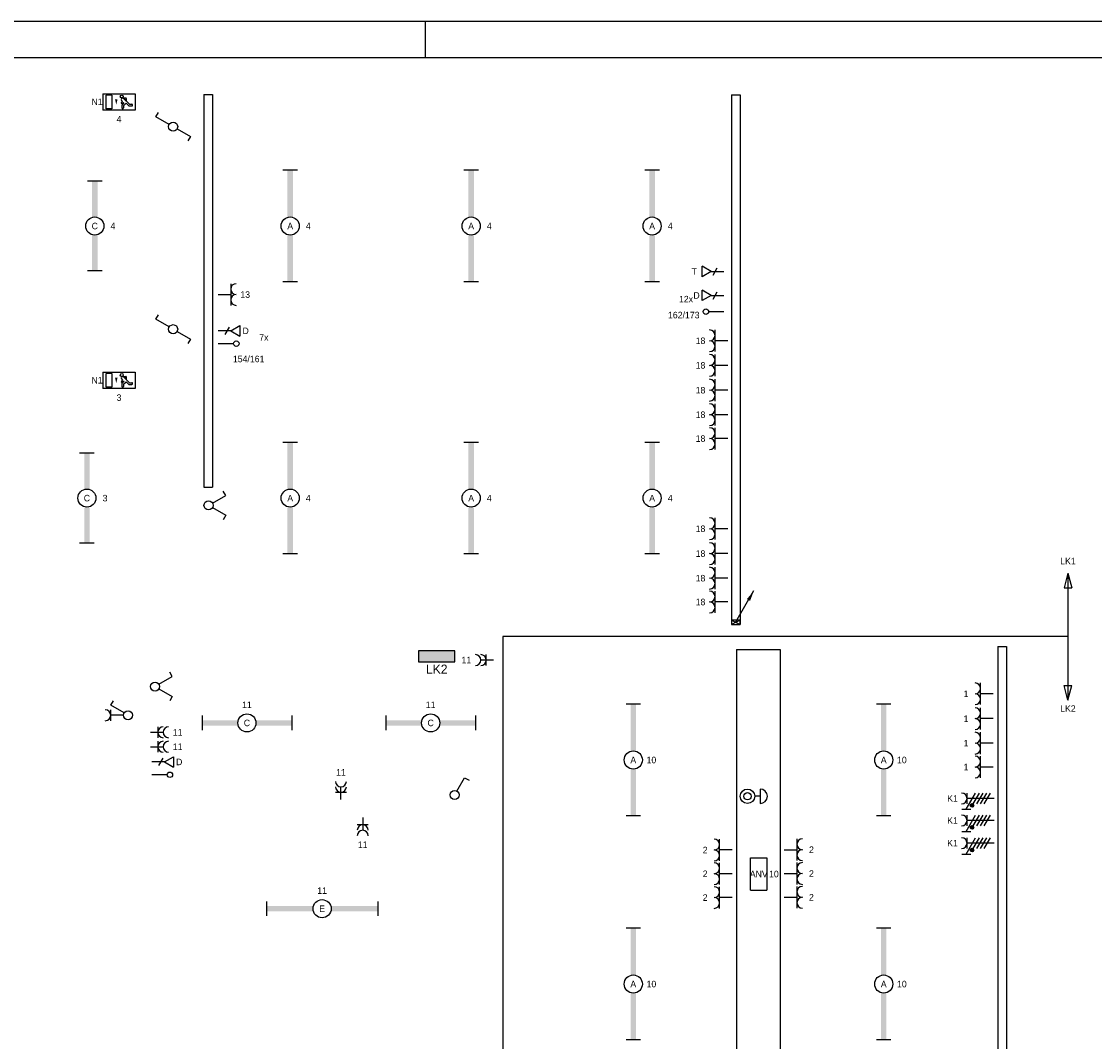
# Model space of a CAD drawing. Extents: x 1860 to 43910, y 0 to 29700.
# Tile 23 of 24: x 17333 to 32145, y 15618 to 29700. Entities that reach past the tile are written whole.
import ezdxf
from ezdxf.enums import TextEntityAlignment as Align
from ezdxf.lldxf.tags import DXFTag

# ---------------------------------------------------------------- set-up
doc = ezdxf.new("R2010")
doc.units = 0
doc.header["$LTSCALE"] = 50
doc.layers.get('0').update_dxf_attribs({"color": 8})
for name, color, linetype in [('00kad025', 2, 'Continuous'), ('00kad070', 5, 'Continuous'), ('BL$2----', 7, 'Continuous'), ('EL6112--', 3, 'Continuous'), ('EL6131--_KG', 3, 'Continuous'), ('EL6131--_WG', 3, 'Continuous'), ('EL6212--_S', 4, 'Continuous'), ('EL6221--', 3, 'Continuous'), ('EL6222--', 3, 'Continuous'), ('EL6311--', 3, 'Continuous'), ('EL6350--', 3, 'Continuous'), ('EL6422--', 3, 'Continuous'), ('EL6441--', 3, 'Continuous'), ('EM6131--', 1, 'Continuous')]:
    doc.layers.add(name, color=color, linetype=linetype)
doc.styles.add('BURO-018', font='BUROFONT.shx', dxfattribs={"height": 180})
doc.styles.add('BURO-025', font='BUROFONT.shx', dxfattribs={"height": 250})
doc.styles.add('BURO-035', font='BUROFONT.shx', dxfattribs={"height": 175})
tags = doc.linetypes.add('CENTER', pattern=[20, 12.5, -2.5, 2.5, -2.5]).pattern_tags.tags
tags[10:11] = [DXFTag(74, 4), DXFTag(75, 0), DXFTag(340, '0'), DXFTag(46, 1.0), DXFTag(50, 0.0), DXFTag(44, 0.0), DXFTag(45, 0.0)]
tags[8:9] = [DXFTag(74, 4), DXFTag(75, 0), DXFTag(340, '0'), DXFTag(46, 1.0), DXFTag(50, 0.0), DXFTag(44, 0.0), DXFTag(45, 0.0)]
tags[6:7] = [DXFTag(74, 4), DXFTag(75, 0), DXFTag(340, '0'), DXFTag(46, 1.0), DXFTag(50, 0.0), DXFTag(44, 0.0), DXFTag(45, 0.0)]
tags[4:5] = [DXFTag(74, 4), DXFTag(75, 0), DXFTag(340, '0'), DXFTag(46, 1.0), DXFTag(50, 0.0), DXFTag(44, 0.0), DXFTag(45, 0.0)]
tags = doc.linetypes.add('E_GOOT2', pattern=[2000, 1000, 1000]).pattern_tags.tags
tags[6:7] = [DXFTag(74, 4), DXFTag(75, 0), DXFTag(340, '0'), DXFTag(46, 1.0), DXFTag(50, 0.0), DXFTag(44, 0.0), DXFTag(45, 0.0)]
tags[4:5] = [DXFTag(74, 4), DXFTag(75, 0), DXFTag(340, '0'), DXFTag(46, 1.0), DXFTag(50, 0.0), DXFTag(44, 0.0), DXFTag(45, 0.0)]
tags = doc.linetypes.add('E_GOOT3', pattern=[5, 4, -1]).pattern_tags.tags
tags[6:7] = [DXFTag(74, 4), DXFTag(75, 0), DXFTag(340, '0'), DXFTag(46, 1.0), DXFTag(50, 0.0), DXFTag(44, 0.0), DXFTag(45, 0.0)]
tags[4:5] = [DXFTag(74, 4), DXFTag(75, 0), DXFTag(340, '0'), DXFTag(46, 1.0), DXFTag(50, 0.0), DXFTag(44, 0.0), DXFTag(45, 0.0)]

# ---------------------------------------------------------------- blocks, each defined once
blk = doc.blocks.new('A1-HOR')
at = {"layer": '00kad025', "linetype": 'Continuous'}
for p, q in [((841, 594), (0, 594)), ((421, 584), (421, 594))]:
    blk.add_line(p, q, dxfattribs=at)
at = {"layer": '00kad070', "linetype": 'Continuous'}
blk.add_line((831, 584), (10, 584), dxfattribs=at)
blk = doc.blocks.new('1115B61540')
at = {"color": 0}
for p, q in [((-15.4, 2), (-15.4, -2)), ((15.4, 2), (15.4, -2))]:
    blk.add_line(p, q, dxfattribs=at)
at = {"color": 0, "linetype": 'Continuous'}
blk.add_circle((0, 0), 2.5, dxfattribs=at)
at = {"color": 0}
for points in [[(-2.5, 0.75), (-15.4, 0.75), (-2.5, -0.75), (-15.4, -0.75)], [(2.5, 0.75), (15.4, 0.75), (2.5, -0.75), (15.4, -0.75)]]:
    blk.add_solid(points, dxfattribs=at)
at = {"color": 0, "linetype": 'Continuous', "style": 'BURO-018'}
for tag, p in [('E_GROEP', (0, 5)), ('E_GKAST', (0, 5)), ('E_ARMCODE', (0, 0)), ('E_SLET', (4.5, -3))]:
    blk.add_attdef(tag, text='', height=1.8, dxfattribs=at).set_placement(p, align=Align.MIDDLE)
blk = doc.blocks.new('1116A4C')
at = {"color": 0, "linetype": 'Continuous'}
for p, q in [((-5, 4), (-5, 1)), ((5, 4), (-5, 4)), ((5, 1), (5, 4)), ((-5, 1), (5, 1))]:
    blk.add_line(p, q, dxfattribs=at)
blk.add_solid([(-5, 4), (-5, 1), (5, 4), (5, 1)], dxfattribs=at)
at = {"color": 0, "linetype": 'Continuous', "style": 'BURO-018'}
for tag, p in [('E_GKAST', (0, 12)), ('E_GROEP', (0, 9)), ('E_KAST', (0, 6))]:
    blk.add_attdef(tag, text='', height=1.8, dxfattribs=at).set_placement(p, align=Align.MIDDLE)
at = {"color": 0, "linetype": 'Continuous', "style": 'BURO-018', "flags": 1}
blk.add_attdef('E_MATCODE', text='', height=1.8, dxfattribs=at).set_placement((0, 0), align=Align.MIDDLE)
blk = doc.blocks.new('1114A1')
at = {"color": 0, "linetype": 'Continuous'}
for p, q in [((0.62, 3.33), (2.74, 7)), ((2.74, 7), (3.95, 6.3))]:
    blk.add_line(p, q, dxfattribs=at)
blk.add_circle((0, 2.25), 1.25, dxfattribs=at)
at = {"color": 0, "linetype": 'Continuous', "style": 'BURO-018'}
for tag, p in [('E_SLET1', (3.36, 9)), ('E_GKAST', (11.61, 4.38)), ('E_GROEP', (11.61, 1.38))]:
    blk.add_attdef(tag, text='', height=1.8, dxfattribs=at).set_placement(p, align=Align.MIDDLE)
at = {"color": 0, "linetype": 'Continuous', "style": 'BURO-018', "flags": 1}
blk.add_attdef('E_MATCODE', text='', height=1.8, dxfattribs=at).set_placement((0, 0), align=Align.MIDDLE)
blk = doc.blocks.new('E00112')
at = {"color": 0, "linetype": 'Continuous'}
for p, q in [((0, 1), (-1, 1)), ((-1, 1), (-1, 0)), ((-1, 0), (0, 1)), ((-1, 1), (0, 0)), ((-1, 0), (0, 0)), ((0, 0), (0, 1))]:
    blk.add_line(p, q, dxfattribs=at)
blk = doc.blocks.new('E00105')
at = {"color": 0, "linetype": 'Continuous'}
blk.add_line((0, 0), (5, 8.66), dxfattribs=at)
blk.add_lwpolyline([(5, 8.66, 0, 1, 0), (3.5, 6.06, 1, 1, 0)], format="xyseb", dxfattribs=at)
blk = doc.blocks.new('111410A')
at = {"color": 0, "linetype": 'Continuous'}
for p, q in [((-2, 6.5), (2, 6.5)), ((0, 6.5), (0, 5))]:
    blk.add_line(p, q, dxfattribs=at)
for radius in [2, 1]:
    blk.add_circle((0, 3), radius, dxfattribs=at)
blk.add_arc((0, 6.5), 2, 0, 180, dxfattribs=at)
at = {"color": 0, "linetype": 'Continuous', "style": 'BURO-018'}
for tag, p in [('E_SLET1', (0, 10.5)), ('E_GKAST', (11.61, 4.38)), ('E_GROEP', (11.61, 1.38))]:
    blk.add_attdef(tag, text='', height=1.8, dxfattribs=at).set_placement(p, align=Align.MIDDLE)
at = {"color": 0, "linetype": 'Continuous', "style": 'BURO-018', "flags": 1}
blk.add_attdef('E_MATCODE', text='', height=1.8, dxfattribs=at).set_placement((0, 0), align=Align.MIDDLE)
blk = doc.blocks.new('1115C3A')
at = {"color": 0, "linetype": 'Continuous'}
for p, q in [((-4.5, 5.5), (4.5, 5.5)), ((-4.5, 1), (-4.5, 5.5)), ((4.5, 1), (4.5, 5.5)), ((4.5, 1), (-4.5, 1))]:
    blk.add_line(p, q, dxfattribs=at)
at = {"color": 0, "linetype": 'Continuous', "style": 'BURO-018'}
for tag, p in [('E_ARMCODE', (0, 12.16)), ('E_GKAST', (0, 12.17)), ('E_GROEP', (0, 8.01))]:
    blk.add_attdef(tag, text='', height=1.8, dxfattribs=at).set_placement(p, align=Align.MIDDLE)
blk = doc.blocks.new('111406')
at = {"color": 0, "linetype": 'Continuous'}
for p, q in [((0.62, 3.33), (2.74, 7)), ((2.74, 7), (3.95, 6.3)), ((-0.62, 1.17), (-2.74, -2.5)), ((-2.74, -2.5), (-3.95, -1.8))]:
    blk.add_line(p, q, dxfattribs=at)
blk.add_circle((0, 2.25), 1.25, dxfattribs=at)
at = {"color": 0, "linetype": 'Continuous', "style": 'BURO-018'}
for tag, p in [('E_SLET1', (3.42, 9)), ('E_GKAST', (11.61, 4.38)), ('E_GROEP', (11.61, 1.38))]:
    blk.add_attdef(tag, text='', height=1.8, dxfattribs=at).set_placement(p, align=Align.MIDDLE)
at = {"color": 0, "linetype": 'Continuous', "style": 'BURO-018', "flags": 1}
blk.add_attdef('E_MATCODE', text='', height=1.8, dxfattribs=at).set_placement((0, 0), align=Align.MIDDLE)
blk = doc.blocks.new('1115C2J')
at = {"color": 0, "linetype": 'Continuous'}
for p, q in [((-4.5, 5.5), (4.5, 5.5)), ((-4.5, 1), (-4.5, 5.5)), ((-2.68, 4.35), (-3.52, 4.35)), ((-2.88, 3.87), (-3.52, 3.87)), ((-1.27, 2.26), (-2.88, 3.87)), ((-1.94, 3.61), (-2.68, 4.35)), ((-1.24, 4.31), (-1.94, 3.61)), ((-1.37, 3.5), (-0.76, 4.11)), ((-1.23, 3.35), (-1.37, 3.5)), ((-1.24, 4.31), (-1.24, 4.91)), ((-0.87, 3.71), (-1.23, 3.35)), ((-0.65, 3.49), (-1.01, 3.13)), ((-0.71, 2.83), (-1.01, 3.13)), ((-0.76, 4.11), (-0.76, 4.91)), ((2, 5.15), (3.5, 5.15)), ((2, 1.35), (2, 5.15)), ((3.5, 5.15), (3.5, 1.35)), ((4.5, 1), (4.5, 5.5)), ((4.5, 1), (-4.5, 1)), ((-1.94, 2.93), (-2.04, 2.83)), ((-2.04, 2.83), (-2.04, 2.34)), ((-0.99, 2.14), (-1.84, 2.14)), ((-1.71, 2.7), (-1.72, 2.7)), ((-1.72, 2.7), (-1.72, 2.46)), ((-1.47, 2.46), (-1.72, 2.46)), ((2, 1.35), (3.5, 1.35))]:
    blk.add_line(p, q, dxfattribs=at)
blk.add_lwpolyline([(0.75, 4, 0, 0.7, 0), (0.75, 2.5, 0.7, 0.7, 0)], format="xyseb", dxfattribs=at)
blk.add_circle((-0.76, 1.75), 0.4, dxfattribs=at)
for centre, radius, start, end in [((-3.52, 4.11), 0.24, 90, 270), ((-1, 4.91), 0.24, 0, 180), ((-0.76, 3.6), 0.16, 315, 135), ((-1.84, 2.34), 0.2, 180, 270), ((-0.99, 2.54), 0.4, 225, 45)]:
    blk.add_arc(centre, radius, start, end, dxfattribs=at)
at = {"color": 0, "linetype": 'Continuous', "style": 'BURO-018'}
for tag, p in [('E_ARMCODE', (0, 12.16)), ('E_GKAST', (0, 12.17)), ('E_GROEP', (0, 8))]:
    blk.add_attdef(tag, text='', height=1.8, dxfattribs=at).set_placement(p, align=Align.MIDDLE)
blk = doc.blocks.new('E00152')
at = {"color": 0, "linetype": 'Continuous'}
for p, q in [((-1.44, 7), (1.44, 7)), ((0, 4.5), (-1.44, 7)), ((0, 4.5), (1.44, 7)), ((-1, 4), (1, 2.85)), ((0, 4.5), (0, 1))]:
    blk.add_line(p, q, dxfattribs=at)
at = {"color": 7, "style": 'BURO-018'}
for tag, p in [('E_COMMENT1', (0, 12)), ('E_DCOM1', (0, 9))]:
    blk.add_attdef(tag, text='', height=1.8, dxfattribs=at).set_placement(p, align=Align.MIDDLE)
at = {"color": 0, "style": 'BURO-018'}
blk.add_attdef('E_TEXT1', text='', height=1.8, dxfattribs=at).set_placement((2.5, 6), align=Align.MIDDLE)
at = {"color": 0, "linetype": 'Continuous', "style": 'BURO-018', "flags": 1}
blk.add_attdef('E_MATCODE', text='', height=1.8, dxfattribs=at).set_placement((0, 0), align=Align.MIDDLE)
blk = doc.blocks.new('E00139')
at = {"color": 0, "linetype": 'Continuous'}
blk.add_line((0, 5.25), (0, 1), dxfattribs=at)
blk.add_circle((0, 6), 0.75, dxfattribs=at)
at = {"color": 7, "style": 'BURO-018'}
for tag, p in [('E_COMMENT1', (0, 12)), ('E_DCOM1', (0, 9))]:
    blk.add_attdef(tag, text='', height=1.8, dxfattribs=at).set_placement(p, align=Align.MIDDLE)
at = {"color": 0, "style": 'BURO-018'}
blk.add_attdef('E_TEXT1', text='', height=1.8, dxfattribs=at).set_placement((2.5, 6), align=Align.MIDDLE)
at = {"color": 0, "linetype": 'Continuous', "style": 'BURO-018', "flags": 1}
blk.add_attdef('E_MATCODE', text='', height=1.8, dxfattribs=at).set_placement((0, 0), align=Align.MIDDLE)
blk = doc.blocks.new('E00154')
at = {"color": 0, "linetype": 'Continuous'}
for p, q in [((-1.44, 7), (1.44, 7)), ((0, 4.5), (-1.44, 7)), ((0, 4.5), (1.44, 7)), ((-1, 4), (1, 2.85)), ((0, 4.5), (0, 1))]:
    blk.add_line(p, q, dxfattribs=at)
at = {"color": 7, "style": 'BURO-018'}
for tag, p in [('E_COMMENT1', (0, 12)), ('E_TEL1', (0, 9))]:
    blk.add_attdef(tag, text='', height=1.8, dxfattribs=at).set_placement(p, align=Align.MIDDLE)
at = {"color": 0, "style": 'BURO-018'}
blk.add_attdef('E_TEXT1', text='', height=1.8, dxfattribs=at).set_placement((2.5, 6), align=Align.MIDDLE)
at = {"color": 0, "linetype": 'Continuous', "style": 'BURO-018', "flags": 1}
blk.add_attdef('E_MATCODE', text='', height=1.8, dxfattribs=at).set_placement((0, 0), align=Align.MIDDLE)
blk = doc.blocks.new('E00125')
at = {"color": 0, "linetype": 'Continuous'}
for p, q in [((-3, 4.5), (3, 4.5)), ((0, 1), (0, 4.5))]:
    blk.add_line(p, q, dxfattribs=at)
for centre in [(-1.5, 6), (1.5, 6)]:
    blk.add_arc(centre, 1.5, 180, 0, dxfattribs=at)
at = {"color": 0, "linetype": 'Continuous', "style": 'BURO-018'}
for tag in ['E_GROEP', 'E_GKAST']:
    blk.add_attdef(tag, text='', height=1.8, dxfattribs=at).set_placement((0, 8.5), align=Align.MIDDLE)
at = {"color": 0, "linetype": 'Continuous', "style": 'BURO-018', "flags": 1}
for tag, p in [('E_VERMCODE', (13, 8.5)), ('E_MATCODE', (0, 0))]:
    blk.add_attdef(tag, text='', height=1.8, dxfattribs=at).set_placement(p, align=Align.MIDDLE)
blk = doc.blocks.new('111405')
at = {"color": 0, "linetype": 'Continuous'}
for p, q in [((-2.74, 7), (-3.95, 6.3)), ((-0.62, 3.33), (-2.74, 7)), ((0.62, 3.33), (2.74, 7)), ((2.74, 7), (3.95, 6.3))]:
    blk.add_line(p, q, dxfattribs=at)
blk.add_circle((0, 2.25), 1.25, dxfattribs=at)
at = {"color": 0, "linetype": 'Continuous', "style": 'BURO-018'}
for tag, p in [('E_SLET1', (-3.42, 9)), ('E_SLET2', (3.42, 9)), ('E_GKAST', (11.61, 4.38)), ('E_GROEP', (11.61, 1.38))]:
    blk.add_attdef(tag, text='', height=1.8, dxfattribs=at).set_placement(p, align=Align.MIDDLE)
at = {"color": 0, "linetype": 'Continuous', "style": 'BURO-018', "flags": 1}
blk.add_attdef('E_MATCODE', text='', height=1.8, dxfattribs=at).set_placement((0, 0), align=Align.MIDDLE)
blk = doc.blocks.new('1115B61240')
at = {"color": 0}
for p, q in [((-12.4, 2), (-12.4, -2)), ((12.4, 2), (12.4, -2))]:
    blk.add_line(p, q, dxfattribs=at)
at = {"color": 0, "linetype": 'Continuous'}
blk.add_circle((0, 0), 2.5, dxfattribs=at)
at = {"color": 0}
for points in [[(-2.5, 0.75), (-12.4, 0.75), (-2.5, -0.75), (-12.4, -0.75)], [(2.5, 0.75), (12.4, 0.75), (2.5, -0.75), (12.4, -0.75)]]:
    blk.add_solid(points, dxfattribs=at)
at = {"color": 0, "linetype": 'Continuous', "style": 'BURO-018'}
for tag, p in [('E_GROEP', (0, 5)), ('E_GKAST', (0, 5)), ('E_ARMCODE', (0, 0)), ('E_SLET', (4.5, -3))]:
    blk.add_attdef(tag, text='', height=1.8, dxfattribs=at).set_placement(p, align=Align.MIDDLE)
blk = doc.blocks.new('111304')
at = {"color": 0, "linetype": 'Continuous'}
for p, q in [((-1.5, 4.5), (1.5, 4.5)), ((0, 1), (0, 4.5))]:
    blk.add_line(p, q, dxfattribs=at)
blk.add_arc((0, 6), 1.5, 180, 0, dxfattribs=at)
at = {"color": 0, "linetype": 'Continuous', "style": 'BURO-018'}
for tag in ['E_GROEP', 'E_GKAST']:
    blk.add_attdef(tag, text='', height=1.8, dxfattribs=at).set_placement((0, 8.5), align=Align.MIDDLE)
at = {"color": 0, "linetype": 'Continuous', "style": 'BURO-018', "flags": 1}
for tag, p in [('E_VERMCODE', (13, 8.5)), ('E_MATCODE', (0, 0))]:
    blk.add_attdef(tag, text='', height=1.8, dxfattribs=at).set_placement(p, align=Align.MIDDLE)
blk = doc.blocks.new('111304A')
at = {"color": 0, "linetype": 'Continuous'}
for p, q in [((-1.5, 3), (1.5, 3)), ((0, 1), (0, 4.5))]:
    blk.add_line(p, q, dxfattribs=at)
for centre in [(0, 6), (0, 4.5)]:
    blk.add_arc(centre, 1.5, 180, 0, dxfattribs=at)
at = {"color": 0, "linetype": 'Continuous', "style": 'BURO-018'}
for tag in ['E_GROEP', 'E_GKAST']:
    blk.add_attdef(tag, text='', height=1.8, dxfattribs=at).set_placement((0, 8.5), align=Align.MIDDLE)
at = {"color": 0, "linetype": 'Continuous', "style": 'BURO-018', "flags": 1}
for tag, p in [('E_VERMCODE', (13, 8.5)), ('E_MATCODE', (0, 0))]:
    blk.add_attdef(tag, text='', height=1.8, dxfattribs=at).set_placement(p, align=Align.MIDDLE)
blk = doc.blocks.new('111304D')
at = {"color": 0, "linetype": 'Continuous'}
for p, q in [((-3, 9.98), (-3, 7.48)), ((-3, 8.73), (1.5, 6.13)), ((-1.5, 8.5), (1.5, 8.5)), ((1.5, 5.13), (-1.5, 6.87)), ((0, 1), (0, 8.5)), ((1.5, 4.13), (-1.5, 5.87)), ((1.5, 3.13), (-1.5, 4.87)), ((1.5, 2.13), (-1.5, 3.87))]:
    blk.add_line(p, q, dxfattribs=at)
at = {"color": 0, "linetype": 'Continuous', "const_width": 0.5}
blk.add_lwpolyline([(-1.68, 7.12, 1), (-2.18, 7.12, 1)], format="xyb", close=True, dxfattribs=at)
at = {"color": 0, "linetype": 'Continuous'}
blk.add_circle((-1.93, 7.12), 0.5, dxfattribs=at)
blk.add_arc((0, 10), 1.5, 180, 0, dxfattribs=at)
at = {"color": 0, "linetype": 'Continuous', "style": 'BURO-018'}
for tag in ['E_GROEP', 'E_GKAST']:
    blk.add_attdef(tag, text='', height=1.8, dxfattribs=at).set_placement((0, 12.5), align=Align.MIDDLE)
at = {"color": 0, "linetype": 'Continuous', "style": 'BURO-018', "flags": 1}
for tag, p in [('E_VERMCODE', (13, 12.5)), ('E_MATCODE', (0, 0))]:
    blk.add_attdef(tag, text='', height=1.8, dxfattribs=at).set_placement(p, align=Align.MIDDLE)
blk = doc.blocks.new('E00160')
at = {"color": 0, "linetype": 'Continuous'}
for p, q in [((-17.5, 0), (-13.5, 1.07)), ((-17.5, 0), (17.5, 0)), ((-17.5, 0), (-13.5, -1.07)), ((-13.5, -1.07), (-13.5, 1.07)), ((17.5, 0), (13.5, 1.07)), ((13.5, -1.07), (13.5, 1.07)), ((17.5, 0), (13.5, -1.07))]:
    blk.add_line(p, q, dxfattribs=at)
at = {"color": 0, "linetype": 'Continuous', "style": 'BURO-035'}
for tag, p in [('E_TEXT2', (-22.5, 0)), ('E_TEXT1', (22.5, 0))]:
    blk.add_attdef(tag, text='', height=3.5, dxfattribs=at).set_placement(p, align=Align.MIDDLE)

msp = doc.modelspace()

# ---------------------------------------------------------------- linework, layer by layer
at = {"layer": 'EL6131--_KG', "linetype": 'E_GOOT2'}
for p, q in [((27204, 21032), (27204, 8726)), ((27204, 21032), (27804, 21032)), ((27804, 21032), (27804, 8726))]:
    msp.add_line(p, q, dxfattribs=at)
at = {"layer": 'EL6131--_WG', "linetype": 'E_GOOT3'}
for p, q in [((19851, 28692), (19971, 28692)), ((19851, 28692), (19851, 23271)), ((19971, 28692), (19971, 23271)), ((27134, 28687), (27134, 21377)), ((27134, 28687), (27254, 28687)), ((27254, 28687), (27254, 21377)), ((19851, 23271), (19971, 23271)), ((27134, 21377), (27254, 21377)), ((30810, 21073), (30810, 8695)), ((30810, 21073), (30930, 21073)), ((30930, 21073), (30930, 8695))]:
    msp.add_line(p, q, dxfattribs=at)
at = {"layer": 'EL6212--_S', "linetype": 'CENTER'}
for p, q in [((31778, 21208), (23978, 21208)), ((23978, 21208), (23978, 8545))]:
    msp.add_line(p, q, dxfattribs=at)

# ---------------------------------------------------------------- block references
at = {"layer": 'BL$2----', "xscale": 50, "yscale": 50}
msp.add_blockref('A1-HOR', (1860, 0), dxfattribs=at)
at = {"layer": 'EL6112--'}
ref = msp.add_blockref('1116A4C', (23065, 21060), dxfattribs=dict(at, xscale=50, yscale=50, zscale=50, rotation=180))
ref.add_attrib('E_KAST', 'LK2', dxfattribs={"layer": '0', "color": 2, "linetype": 'Continuous', "height": 125, "style": 'BURO-025'}).set_placement((23065, 20760), align=Align.MIDDLE)
at = {"layer": 'EL6131--_WG', "xscale": 60, "yscale": 120, "rotation": 270}
msp.add_blockref('E00112', (27134, 21377), dxfattribs=at)
at = {"layer": 'EL6212--_S'}
ref = msp.add_blockref('E00160', (31778, 21208), dxfattribs=dict(at, xscale=50, yscale=50, zscale=50, rotation=270))
ref.add_attrib('E_TEXT1', 'LK1', dxfattribs={"layer": '0', "color": 1, "linetype": 'Continuous', "height": 90, "style": 'BURO-018'}).set_placement((31778, 22251), align=Align.MIDDLE)
ref.add_attrib('E_TEXT2', 'LK2', dxfattribs={"layer": '0', "color": 1, "linetype": 'Continuous', "height": 90, "style": 'BURO-018'}).set_placement((31778, 20216), align=Align.MIDDLE)
at = {"layer": 'EL6221--'}
ref = msp.add_blockref('111304D', (30810, 18974), dxfattribs=dict(at, xscale=50, yscale=50, zscale=50, rotation=90))
ref.add_attrib('E_GROEP', 'K1', dxfattribs={"layer": '0', "color": 1, "linetype": 'Continuous', "height": 90, "style": 'BURO-018'}).set_placement((30185, 18974), align=Align.MIDDLE)
ref = msp.add_blockref('111304D', (30810, 18670), dxfattribs=dict(at, xscale=50, yscale=50, zscale=50, rotation=90))
ref.add_attrib('E_GROEP', 'K1', dxfattribs={"layer": '0', "color": 1, "linetype": 'Continuous', "height": 90, "style": 'BURO-018'}).set_placement((30185, 18670), align=Align.MIDDLE)
ref = msp.add_blockref('111304D', (30810, 18357), dxfattribs=dict(at, xscale=50, yscale=50, zscale=50, rotation=90))
ref.add_attrib('E_GROEP', 'K1', dxfattribs={"layer": '0', "color": 1, "linetype": 'Continuous', "height": 90, "style": 'BURO-018'}).set_placement((30185, 18357), align=Align.MIDDLE)
at = {"layer": 'EL6222--'}
ref = msp.add_blockref('E00125', (19996, 25930), dxfattribs=dict(at, xscale=50, yscale=50, zscale=50, rotation=270))
ref.add_attrib('E_GROEP', '13', dxfattribs={"layer": '0', "color": 1, "linetype": 'Continuous', "height": 90, "style": 'BURO-018'}).set_placement((20421, 25930), align=Align.MIDDLE)
ref = msp.add_blockref('E00125', (27131, 25292), dxfattribs=dict(at, xscale=50, yscale=50, zscale=50, rotation=90))
ref.add_attrib('E_GROEP', '18', dxfattribs={"layer": '0', "color": 1, "linetype": 'Continuous', "height": 90, "style": 'BURO-018'}).set_placement((26706, 25292), align=Align.MIDDLE)
ref = msp.add_blockref('E00125', (27131, 24953), dxfattribs=dict(at, xscale=50, yscale=50, zscale=50, rotation=90))
ref.add_attrib('E_GROEP', '18', dxfattribs={"layer": '0', "color": 1, "linetype": 'Continuous', "height": 90, "style": 'BURO-018'}).set_placement((26706, 24953), align=Align.MIDDLE)
ref = msp.add_blockref('E00125', (27131, 24610), dxfattribs=dict(at, xscale=50, yscale=50, zscale=50, rotation=90))
ref.add_attrib('E_GROEP', '18', dxfattribs={"layer": '0', "color": 1, "linetype": 'Continuous', "height": 90, "style": 'BURO-018'}).set_placement((26706, 24610), align=Align.MIDDLE)
ref = msp.add_blockref('E00125', (27131, 24271), dxfattribs=dict(at, xscale=50, yscale=50, zscale=50, rotation=90))
ref.add_attrib('E_GROEP', '18', dxfattribs={"layer": '0', "color": 1, "linetype": 'Continuous', "height": 90, "style": 'BURO-018'}).set_placement((26706, 24271), align=Align.MIDDLE)
ref = msp.add_blockref('E00125', (27131, 23942), dxfattribs=dict(at, xscale=50, yscale=50, zscale=50, rotation=90))
ref.add_attrib('E_GROEP', '18', dxfattribs={"layer": '0', "color": 1, "linetype": 'Continuous', "height": 90, "style": 'BURO-018'}).set_placement((26706, 23942), align=Align.MIDDLE)
ref = msp.add_blockref('E00125', (27131, 22697), dxfattribs=dict(at, xscale=50, yscale=50, zscale=50, rotation=90))
ref.add_attrib('E_GROEP', '18', dxfattribs={"layer": '0', "color": 1, "linetype": 'Continuous', "height": 90, "style": 'BURO-018'}).set_placement((26706, 22697), align=Align.MIDDLE)
ref = msp.add_blockref('E00125', (27131, 22354), dxfattribs=dict(at, xscale=50, yscale=50, zscale=50, rotation=90))
ref.add_attrib('E_GROEP', '18', dxfattribs={"layer": '0', "color": 1, "linetype": 'Continuous', "height": 90, "style": 'BURO-018'}).set_placement((26706, 22354), align=Align.MIDDLE)
ref = msp.add_blockref('E00125', (27131, 22015), dxfattribs=dict(at, xscale=50, yscale=50, zscale=50, rotation=90))
ref.add_attrib('E_GROEP', '18', dxfattribs={"layer": '0', "color": 1, "linetype": 'Continuous', "height": 90, "style": 'BURO-018'}).set_placement((26706, 22015), align=Align.MIDDLE)
ref = msp.add_blockref('E00125', (27131, 21686), dxfattribs=dict(at, xscale=50, yscale=50, zscale=50, rotation=90))
ref.add_attrib('E_GROEP', '18', dxfattribs={"layer": '0', "color": 1, "linetype": 'Continuous', "height": 90, "style": 'BURO-018'}).set_placement((26706, 21686), align=Align.MIDDLE)
ref = msp.add_blockref('111304A', (23899, 20885), dxfattribs=dict(at, xscale=50, yscale=50, zscale=50, rotation=90))
ref.add_attrib('E_GROEP', '11', dxfattribs={"layer": '0', "color": 1, "linetype": 'Continuous', "height": 90, "style": 'BURO-018'}).set_placement((23474, 20885), align=Align.MIDDLE)
ref = msp.add_blockref('E00125', (30796, 20419), dxfattribs=dict(at, xscale=50, yscale=50, zscale=50, rotation=90))
ref.add_attrib('E_GROEP', '1', dxfattribs={"layer": '0', "color": 1, "linetype": 'Continuous', "height": 90, "style": 'BURO-018'}).set_placement((30371, 20419), align=Align.MIDDLE)
at = {"layer": 'EL6222--', "xscale": 50, "yscale": 50, "zscale": 50}
for name, p, rotation in [('111304', (18789, 20122), 90), ('111410A', (27204, 19004), 270)]:
    msp.add_blockref(name, p, dxfattribs=dict(at, rotation=rotation))
at = {"layer": 'EL6222--'}
ref = msp.add_blockref('E00125', (30796, 20076), dxfattribs=dict(at, xscale=50, yscale=50, zscale=50, rotation=90))
ref.add_attrib('E_GROEP', '1', dxfattribs={"layer": '0', "color": 1, "linetype": 'Continuous', "height": 90, "style": 'BURO-018'}).set_placement((30371, 20076), align=Align.MIDDLE)
ref = msp.add_blockref('111304A', (19064, 19887), dxfattribs=dict(at, xscale=50, yscale=50, zscale=50, rotation=270))
ref.add_attrib('E_GROEP', '11', dxfattribs={"layer": '0', "color": 1, "linetype": 'Continuous', "height": 90, "style": 'BURO-018'}).set_placement((19489, 19887), align=Align.MIDDLE)
ref = msp.add_blockref('E00125', (30796, 19737), dxfattribs=dict(at, xscale=50, yscale=50, zscale=50, rotation=90))
ref.add_attrib('E_GROEP', '1', dxfattribs={"layer": '0', "color": 1, "linetype": 'Continuous', "height": 90, "style": 'BURO-018'}).set_placement((30371, 19737), align=Align.MIDDLE)
ref = msp.add_blockref('111304A', (19064, 19688), dxfattribs=dict(at, xscale=50, yscale=50, zscale=50, rotation=270))
ref.add_attrib('E_GROEP', '11', dxfattribs={"layer": '0', "color": 1, "linetype": 'Continuous', "height": 90, "style": 'BURO-018'}).set_placement((19489, 19688), align=Align.MIDDLE)
ref = msp.add_blockref('E00125', (30796, 19408), dxfattribs=dict(at, xscale=50, yscale=50, zscale=50, rotation=90))
ref.add_attrib('E_GROEP', '1', dxfattribs={"layer": '0', "color": 1, "linetype": 'Continuous', "height": 90, "style": 'BURO-018'}).set_placement((30371, 19408), align=Align.MIDDLE)
ref = msp.add_blockref('111304A', (21743, 18910), dxfattribs=dict(at, xscale=50, yscale=50, zscale=50))
ref.add_attrib('E_GROEP', '11', dxfattribs={"layer": '0', "color": 1, "linetype": 'Continuous', "height": 90, "style": 'BURO-018'}).set_placement((21743, 19335), align=Align.MIDDLE)
ref = msp.add_blockref('111304A', (22043, 18760), dxfattribs=dict(at, xscale=50, yscale=50, zscale=50, rotation=180))
ref.add_attrib('E_GROEP', '11', dxfattribs={"layer": '0', "color": 1, "linetype": 'Continuous', "height": 90, "style": 'BURO-018'}).set_placement((22043, 18335), align=Align.MIDDLE)
ref = msp.add_blockref('E00125', (27195, 18263), dxfattribs=dict(at, xscale=50, yscale=50, zscale=50, rotation=90))
ref.add_attrib('E_GROEP', '2', dxfattribs={"layer": '0', "color": 1, "linetype": 'Continuous', "height": 90, "style": 'BURO-018'}).set_placement((26770, 18263), align=Align.MIDDLE)
ref = msp.add_blockref('E00125', (27812, 18267), dxfattribs=dict(at, xscale=50, yscale=50, zscale=50, rotation=270))
ref.add_attrib('E_GROEP', '2', dxfattribs={"layer": '0', "color": 1, "linetype": 'Continuous', "height": 90, "style": 'BURO-018'}).set_placement((28237, 18267), align=Align.MIDDLE)
ref = msp.add_blockref('E00125', (27195, 17935), dxfattribs=dict(at, xscale=50, yscale=50, zscale=50, rotation=90))
ref.add_attrib('E_GROEP', '2', dxfattribs={"layer": '0', "color": 1, "linetype": 'Continuous', "height": 90, "style": 'BURO-018'}).set_placement((26770, 17935), align=Align.MIDDLE)
ref = msp.add_blockref('E00125', (27812, 17938), dxfattribs=dict(at, xscale=50, yscale=50, zscale=50, rotation=270))
ref.add_attrib('E_GROEP', '2', dxfattribs={"layer": '0', "color": 1, "linetype": 'Continuous', "height": 90, "style": 'BURO-018'}).set_placement((28237, 17938), align=Align.MIDDLE)
ref = msp.add_blockref('E00125', (27195, 17606), dxfattribs=dict(at, xscale=50, yscale=50, zscale=50, rotation=90))
ref.add_attrib('E_GROEP', '2', dxfattribs={"layer": '0', "color": 1, "linetype": 'Continuous', "height": 90, "style": 'BURO-018'}).set_placement((26770, 17606), align=Align.MIDDLE)
ref = msp.add_blockref('E00125', (27812, 17610), dxfattribs=dict(at, xscale=50, yscale=50, zscale=50, rotation=270))
ref.add_attrib('E_GROEP', '2', dxfattribs={"layer": '0', "color": 1, "linetype": 'Continuous', "height": 90, "style": 'BURO-018'}).set_placement((28237, 17610), align=Align.MIDDLE)
at = {"layer": 'EL6311--', "xscale": 50, "yscale": 50, "zscale": 50}
for name, p, rotation in [('111406', (19539, 28248), 90), ('111406', (19539, 25452), 90), ('111405', (19802, 23020), 270), ('111405', (19064, 20519), 270), ('1114A1', (18916, 20123), 90)]:
    msp.add_blockref(name, p, dxfattribs=dict(at, rotation=rotation))
at = {"layer": 'EL6311--'}
ref = msp.add_blockref('1115B61540', (21042, 26876), dxfattribs=dict(at, xscale=50, yscale=50, zscale=50, rotation=270))
ref.add_attrib('E_ARMCODE', 'A', dxfattribs={"layer": '0', "color": 1, "linetype": 'Continuous', "height": 90, "style": 'BURO-018'}).set_placement((21042, 26876), align=Align.MIDDLE)
ref.add_attrib('E_GROEP', '4', dxfattribs={"layer": '0', "color": 1, "linetype": 'Continuous', "height": 90, "style": 'BURO-018'}).set_placement((21292, 26876), align=Align.MIDDLE)
ref = msp.add_blockref('1115B61540', (23540, 26876), dxfattribs=dict(at, xscale=50, yscale=50, zscale=50, rotation=270))
ref.add_attrib('E_ARMCODE', 'A', dxfattribs={"layer": '0', "color": 1, "linetype": 'Continuous', "height": 90, "style": 'BURO-018'}).set_placement((23540, 26876), align=Align.MIDDLE)
ref.add_attrib('E_GROEP', '4', dxfattribs={"layer": '0', "color": 1, "linetype": 'Continuous', "height": 90, "style": 'BURO-018'}).set_placement((23790, 26876), align=Align.MIDDLE)
ref = msp.add_blockref('1115B61540', (26038, 26876), dxfattribs=dict(at, xscale=50, yscale=50, zscale=50, rotation=270))
ref.add_attrib('E_ARMCODE', 'A', dxfattribs={"layer": '0', "color": 1, "linetype": 'Continuous', "height": 90, "style": 'BURO-018'}).set_placement((26038, 26876), align=Align.MIDDLE)
ref.add_attrib('E_GROEP', '4', dxfattribs={"layer": '0', "color": 1, "linetype": 'Continuous', "height": 90, "style": 'BURO-018'}).set_placement((26288, 26876), align=Align.MIDDLE)
ref = msp.add_blockref('1115B61240', (18345, 26876), dxfattribs=dict(at, xscale=50, yscale=50, zscale=50, rotation=270))
ref.add_attrib('E_ARMCODE', 'C', dxfattribs={"layer": '0', "color": 1, "linetype": 'Continuous', "height": 90, "style": 'BURO-018'}).set_placement((18345, 26876), align=Align.MIDDLE)
ref.add_attrib('E_GROEP', '4', dxfattribs={"layer": '0', "color": 1, "linetype": 'Continuous', "height": 90, "style": 'BURO-018'}).set_placement((18595, 26876), align=Align.MIDDLE)
ref = msp.add_blockref('1115B61540', (21042, 23120), dxfattribs=dict(at, xscale=50, yscale=50, zscale=50, rotation=270))
ref.add_attrib('E_ARMCODE', 'A', dxfattribs={"layer": '0', "color": 1, "linetype": 'Continuous', "height": 90, "style": 'BURO-018'}).set_placement((21042, 23120), align=Align.MIDDLE)
ref.add_attrib('E_GROEP', '4', dxfattribs={"layer": '0', "color": 1, "linetype": 'Continuous', "height": 90, "style": 'BURO-018'}).set_placement((21292, 23120), align=Align.MIDDLE)
ref = msp.add_blockref('1115B61540', (23540, 23120), dxfattribs=dict(at, xscale=50, yscale=50, zscale=50, rotation=270))
ref.add_attrib('E_ARMCODE', 'A', dxfattribs={"layer": '0', "color": 1, "linetype": 'Continuous', "height": 90, "style": 'BURO-018'}).set_placement((23540, 23120), align=Align.MIDDLE)
ref.add_attrib('E_GROEP', '4', dxfattribs={"layer": '0', "color": 1, "linetype": 'Continuous', "height": 90, "style": 'BURO-018'}).set_placement((23790, 23120), align=Align.MIDDLE)
ref = msp.add_blockref('1115B61540', (26038, 23120), dxfattribs=dict(at, xscale=50, yscale=50, zscale=50, rotation=270))
ref.add_attrib('E_ARMCODE', 'A', dxfattribs={"layer": '0', "color": 1, "linetype": 'Continuous', "height": 90, "style": 'BURO-018'}).set_placement((26038, 23120), align=Align.MIDDLE)
ref.add_attrib('E_GROEP', '4', dxfattribs={"layer": '0', "color": 1, "linetype": 'Continuous', "height": 90, "style": 'BURO-018'}).set_placement((26288, 23120), align=Align.MIDDLE)
ref = msp.add_blockref('1115B61240', (18236, 23120), dxfattribs=dict(at, xscale=50, yscale=50, zscale=50, rotation=270))
ref.add_attrib('E_ARMCODE', 'C', dxfattribs={"layer": '0', "color": 1, "linetype": 'Continuous', "height": 90, "style": 'BURO-018'}).set_placement((18236, 23120), align=Align.MIDDLE)
ref.add_attrib('E_GROEP', '3', dxfattribs={"layer": '0', "color": 1, "linetype": 'Continuous', "height": 90, "style": 'BURO-018'}).set_placement((18486, 23120), align=Align.MIDDLE)
ref = msp.add_blockref('1115B61240', (20445, 20017), dxfattribs=dict(at, xscale=50, yscale=50, zscale=50))
ref.add_attrib('E_ARMCODE', 'C', dxfattribs={"layer": '0', "color": 1, "linetype": 'Continuous', "height": 90, "style": 'BURO-018'}).set_placement((20445, 20017), align=Align.MIDDLE)
ref.add_attrib('E_GROEP', '11', dxfattribs={"layer": '0', "color": 1, "linetype": 'Continuous', "height": 90, "style": 'BURO-018'}).set_placement((20445, 20267), align=Align.MIDDLE)
ref = msp.add_blockref('1115B61240', (22981, 20017), dxfattribs=dict(at, xscale=50, yscale=50, zscale=50))
ref.add_attrib('E_ARMCODE', 'C', dxfattribs={"layer": '0', "color": 1, "linetype": 'Continuous', "height": 90, "style": 'BURO-018'}).set_placement((22981, 20017), align=Align.MIDDLE)
ref.add_attrib('E_GROEP', '11', dxfattribs={"layer": '0', "color": 1, "linetype": 'Continuous', "height": 90, "style": 'BURO-018'}).set_placement((22981, 20267), align=Align.MIDDLE)
ref = msp.add_blockref('1115B61540', (25778, 19505), dxfattribs=dict(at, xscale=50, yscale=50, zscale=50, rotation=270))
ref.add_attrib('E_ARMCODE', 'A', dxfattribs={"layer": '0', "color": 1, "linetype": 'Continuous', "height": 90, "style": 'BURO-018'}).set_placement((25778, 19505), align=Align.MIDDLE)
ref.add_attrib('E_GROEP', '10', dxfattribs={"layer": '0', "color": 1, "linetype": 'Continuous', "height": 90, "style": 'BURO-018'}).set_placement((26028, 19505), align=Align.MIDDLE)
ref = msp.add_blockref('1115B61540', (29235, 19505), dxfattribs=dict(at, xscale=50, yscale=50, zscale=50, rotation=270))
ref.add_attrib('E_ARMCODE', 'A', dxfattribs={"layer": '0', "color": 1, "linetype": 'Continuous', "height": 90, "style": 'BURO-018'}).set_placement((29235, 19505), align=Align.MIDDLE)
ref.add_attrib('E_GROEP', '10', dxfattribs={"layer": '0', "color": 1, "linetype": 'Continuous', "height": 90, "style": 'BURO-018'}).set_placement((29485, 19505), align=Align.MIDDLE)
at = {"layer": 'EL6311--', "xscale": 50, "yscale": 50, "zscale": 50}
msp.add_blockref('1114A1', (23313, 18910), dxfattribs=at)
at = {"layer": 'EL6311--'}
ref = msp.add_blockref('1115B61540', (21483, 17452), dxfattribs=dict(at, xscale=50, yscale=50, zscale=50))
ref.add_attrib('E_ARMCODE', 'E', dxfattribs={"layer": '0', "color": 1, "linetype": 'Continuous', "height": 90, "style": 'BURO-018'}).set_placement((21483, 17452), align=Align.MIDDLE)
ref.add_attrib('E_GROEP', '11', dxfattribs={"layer": '0', "color": 1, "linetype": 'Continuous', "height": 90, "style": 'BURO-018'}).set_placement((21483, 17702), align=Align.MIDDLE)
ref = msp.add_blockref('1115B61540', (25778, 16412), dxfattribs=dict(at, xscale=50, yscale=50, zscale=50, rotation=270))
ref.add_attrib('E_ARMCODE', 'A', dxfattribs={"layer": '0', "color": 1, "linetype": 'Continuous', "height": 90, "style": 'BURO-018'}).set_placement((25778, 16412), align=Align.MIDDLE)
ref.add_attrib('E_GROEP', '10', dxfattribs={"layer": '0', "color": 1, "linetype": 'Continuous', "height": 90, "style": 'BURO-018'}).set_placement((26028, 16412), align=Align.MIDDLE)
ref = msp.add_blockref('1115B61540', (29235, 16412), dxfattribs=dict(at, xscale=50, yscale=50, zscale=50, rotation=270))
ref.add_attrib('E_ARMCODE', 'A', dxfattribs={"layer": '0', "color": 1, "linetype": 'Continuous', "height": 90, "style": 'BURO-018'}).set_placement((29235, 16412), align=Align.MIDDLE)
ref.add_attrib('E_GROEP', '10', dxfattribs={"layer": '0', "color": 1, "linetype": 'Continuous', "height": 90, "style": 'BURO-018'}).set_placement((29485, 16412), align=Align.MIDDLE)
at = {"layer": 'EL6350--'}
ref = msp.add_blockref('1115C2J', (18679, 28751), dxfattribs=dict(at, xscale=50, yscale=50, zscale=50, rotation=180))
ref.add_attrib('E_ARMCODE', 'N1', dxfattribs={"layer": '0', "color": 1, "linetype": 'Continuous', "height": 90, "style": 'BURO-018'}).set_placement((18376, 28591), align=Align.MIDDLE)
ref.add_attrib('E_GROEP', '4', dxfattribs={"layer": '0', "color": 1, "linetype": 'Continuous', "height": 90, "style": 'BURO-018'}).set_placement((18679, 28351), align=Align.MIDDLE)
ref = msp.add_blockref('1115C2J', (18679, 24907), dxfattribs=dict(at, xscale=50, yscale=50, zscale=50, rotation=180))
ref.add_attrib('E_ARMCODE', 'N1', dxfattribs={"layer": '0', "color": 1, "linetype": 'Continuous', "height": 90, "style": 'BURO-018'}).set_placement((18376, 24747), align=Align.MIDDLE)
ref.add_attrib('E_GROEP', '3', dxfattribs={"layer": '0', "color": 1, "linetype": 'Continuous', "height": 90, "style": 'BURO-018'}).set_placement((18679, 24507), align=Align.MIDDLE)
ref = msp.add_blockref('1115C3A', (27347, 17931), dxfattribs=dict(at, xscale=50, yscale=50, zscale=50, rotation=270))
ref.add_attrib('E_ARMCODE', 'ANV', dxfattribs={"layer": '0', "color": 1, "linetype": 'Continuous', "height": 90, "style": 'BURO-018'}).set_placement((27510, 17931), align=Align.MIDDLE)
ref.add_attrib('E_GROEP', '10', dxfattribs={"layer": '0', "color": 1, "linetype": 'Continuous', "height": 90, "style": 'BURO-018'}).set_placement((27719, 17931), align=Align.MIDDLE)
at = {"layer": 'EL6422--'}
ref = msp.add_blockref('E00154', (27080, 26248), dxfattribs=dict(at, xscale=50, yscale=50, zscale=50, rotation=90))
ref.add_attrib('E_TEXT1', 'T', dxfattribs={"layer": '0', "color": 1, "height": 90, "style": 'BURO-018'}).set_placement((26620, 26249), align=Align.MIDDLE)
at = {"layer": 'EL6441--'}
ref = msp.add_blockref('E00152', (27080, 25918), dxfattribs=dict(at, xscale=50, yscale=50, zscale=50, rotation=90))
ref.add_attrib('E_TEXT1', 'D', dxfattribs={"layer": '0', "color": 1, "height": 90, "style": 'BURO-018'}).set_placement((26651, 25918), align=Align.MIDDLE)
at = {"layer": 'EL6441--', "xscale": 50, "yscale": 50, "zscale": 50}
for p, rotation in [((27080, 25694), 90), ((19998, 25252), 270), ((19082, 19301), 270)]:
    msp.add_blockref('E00139', p, dxfattribs=dict(at, rotation=rotation))
at = {"layer": 'EL6441--'}
ref = msp.add_blockref('E00152', (19998, 25429), dxfattribs=dict(at, xscale=50, yscale=50, zscale=50, rotation=270))
ref.add_attrib('E_TEXT1', 'D', dxfattribs={"layer": '0', "color": 1, "height": 90, "style": 'BURO-018'}).set_placement((20427, 25429), align=Align.MIDDLE)
ref = msp.add_blockref('E00152', (19082, 19478), dxfattribs=dict(at, xscale=50, yscale=50, zscale=50, rotation=270))
ref.add_attrib('E_TEXT1', 'D', dxfattribs={"layer": '0', "color": 1, "height": 90, "style": 'BURO-018'}).set_placement((19510, 19478), align=Align.MIDDLE)
at = {"layer": 'EM6131--', "xscale": 50, "yscale": 50, "zscale": 50}
msp.add_blockref('E00105', (27193, 21410), dxfattribs=at)

# ---------------------------------------------------------------- texts
at = {"layer": 'EL6350--', "color": 1, "style": 'BURO-018'}
for s, p in [('12x', (26409, 25822)), ('162/173', (26257, 25602)), ('7x', (20615, 25293)), ('154/161', (20251, 24996))]:
    msp.add_text(s, height=90, dxfattribs=at).set_placement(p)

doc.saveas('drawing.dxf')
